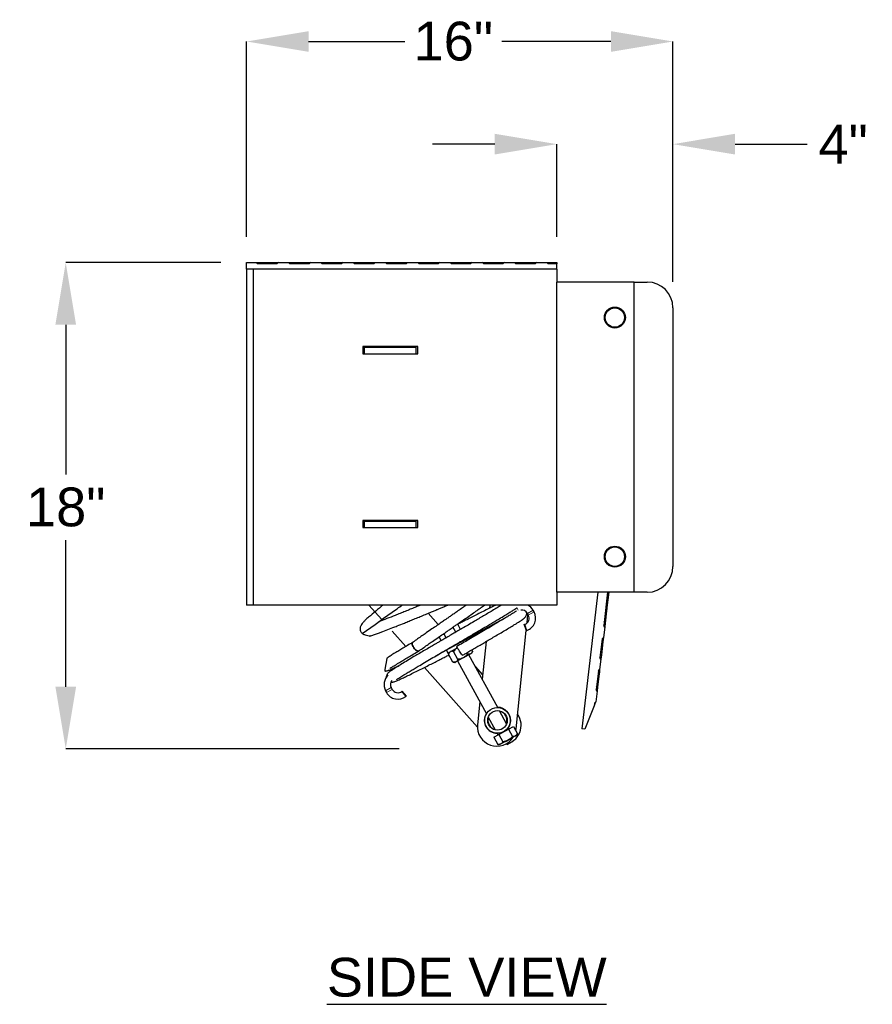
# Model space of a CAD drawing. Extents: x 0 to 17, y 0 to 11.
# Tile 3 of 81: x 5.4 to 7.4, y 3 to 5.4. Entities that reach past the tile are written whole.
import ezdxf

# ---------------------------------------------------------------- set-up
doc = ezdxf.new("R2010")
doc.units = 0
doc.header["$LTSCALE"] = 0.5
doc.header["$MEASUREMENT"] = 0
doc.linetypes.add('PHANTOM', pattern=[0.5, 0.25, -0.05, 0.05, -0.05, 0.05, -0.05])
doc.layers.get('0').update_dxf_attribs({"linetype": 'CONTINUOUS'})
doc.layers.get('DEFPOINTS').update_dxf_attribs({"linetype": 'CONTINUOUS'})
for name, color, linetype in [('15IN LIP', 7, 'CONTINUOUS'), ('BUMPER-LAMINATED', 7, 'CONTINUOUS'), ('NOTES', 2, 'CONTINUOUS')]:
    doc.layers.add(name, color=color, linetype=linetype)
doc.styles.add('Arial', font='arial.ttf', dxfattribs={"height": 0.09375})
doc.styles.add('SLDTEXTSTYLE0', font='TXT', dxfattribs={"width": 0.605})
doc.dimstyles.new('SLDDIMSTYLE0', dxfattribs={"dimtxt": 0.125, "dimasz": 0.15, "dimexe": 0, "dimexo": 0.0625, "dimgap": 0.03125, "dimtad": 0, "dimtih": 1, "dimtoh": 1, "dimdec": 3, "dimlfac": 4, "dimrnd": 1e-09, "dimzin": 12, "dimdsep": 46, "dimtxsty": 'SLDTEXTSTYLE0', "dimsah": 1, "dimcen": 0.09, "dimadec": 0, "dimazin": 3, "dimtfac": 1, "dimtdec": 3, "dimtofl": 0, "dimtmove": 0, "dimatfit": 3, "dimfxl": 1, "dimfrac": 2, "dimtolj": 1, "dimtzin": 12, "dimarcsym": 0})

# ---------------------------------------------------------------- blocks, each defined once
blk = doc.blocks.new('*D10')
at = {"layer": 'BUMPER-LAMINATED', "color": 0, "linetype": 'Continuous', "lineweight": -2, "transparency": 16777216}
for p, q in [((6.5341, 5.0978), (6.3841, 5.0978)), ((6.6841, 4.8738), (6.6841, 5.0978)), ((6.9654, 4.827), (6.9654, 5.0978)), ((7.1154, 5.0978), (7.29, 5.0978))]:
    blk.add_line(p, q, dxfattribs=at)
at = {"layer": 'BUMPER-LAMINATED', "color": 0, "linetype": 'Continuous', "transparency": 16777216}
for points in [[(6.5341, 5.1228), (6.5341, 5.0728), (6.6841, 5.0978)], [(7.1154, 5.1228), (7.1154, 5.0728), (6.9654, 5.0978)]]:
    blk.add_solid(points, dxfattribs=at)
at = {"layer": 'DEFPOINTS', "color": 0, "linetype": 'Continuous', "transparency": 16777216}
for p in [(6.9654, 5.0978), (6.6841, 4.8113), (6.9654, 4.7645)]:
    blk.add_point(p, dxfattribs=at)
at = {"layer": 'BUMPER-LAMINATED', "color": 0, "linetype": 'Continuous', "transparency": 16777216, "insert": (7.377, 5.1447), "char_height": 0.09375, "attachment_point": 2, "style": 'Arial'}
blk.add_mtext('\\A1;4"', dxfattribs=at)
blk = doc.blocks.new('*D12')
at = {"layer": '15IN LIP', "color": 0, "linetype": 'Continuous', "lineweight": -2, "transparency": 16777216}
for p, q in [((5.9341, 4.8738), (5.9341, 5.346)), ((6.0841, 5.346), (6.317, 5.346)), ((6.8154, 5.346), (6.5512, 5.346)), ((6.9654, 4.7645), (6.9654, 5.346))]:
    blk.add_line(p, q, dxfattribs=at)
at = {"layer": '15IN LIP', "color": 0, "linetype": 'Continuous', "transparency": 16777216}
for points in [[(6.0841, 5.371), (6.0841, 5.321), (5.9341, 5.346)], [(6.8154, 5.371), (6.8154, 5.321), (6.9654, 5.346)]]:
    blk.add_solid(points, dxfattribs=at)
at = {"layer": 'DEFPOINTS', "color": 0, "linetype": 'Continuous', "transparency": 16777216}
for p in [(6.9654, 5.346), (5.9341, 4.8113), (6.9654, 4.702)]:
    blk.add_point(p, dxfattribs=at)
at = {"layer": '15IN LIP', "color": 0, "linetype": 'Continuous', "transparency": 16777216, "insert": (6.4341, 5.3938), "char_height": 0.09375, "attachment_point": 2, "style": 'Arial'}
blk.add_mtext('\\A1;16"', dxfattribs=at)
blk = doc.blocks.new('*D18')
at = {"layer": '15IN LIP', "color": 0, "linetype": 'Continuous', "lineweight": -2, "transparency": 16777216}
for p, q in [((5.8716, 4.8113), (5.4966, 4.8113)), ((5.4966, 4.6613), (5.4966, 4.2987)), ((5.4966, 3.7858), (5.4966, 4.1405)), ((6.3033, 3.6358), (5.4966, 3.6358))]:
    blk.add_line(p, q, dxfattribs=at)
at = {"layer": '15IN LIP', "color": 0, "linetype": 'Continuous', "transparency": 16777216}
for points in [[(5.4716, 4.6613), (5.5216, 4.6613), (5.4966, 4.8113)], [(5.4716, 3.7858), (5.5216, 3.7858), (5.4966, 3.6358)]]:
    blk.add_solid(points, dxfattribs=at)
at = {"layer": 'DEFPOINTS', "color": 0, "linetype": 'Continuous', "transparency": 16777216}
for p in [(5.9341, 4.8113), (5.4966, 3.6358), (6.3658, 3.6358)]:
    blk.add_point(p, dxfattribs=at)
at = {"layer": '15IN LIP', "color": 0, "linetype": 'Continuous', "transparency": 16777216, "insert": (5.4966, 4.2675), "char_height": 0.09375, "attachment_point": 2, "style": 'Arial'}
blk.add_mtext('\\A1;18"', dxfattribs=at)

msp = doc.modelspace()

# ---------------------------------------------------------------- linework, layer by layer
at = {"color": 7, "linetype": 'Continuous', "lineweight": 25}
for p, q in [((6.22991, 3.98322), (6.26103, 3.94826)), ((6.5227, 3.98322), (6.52194, 3.97586)), ((6.39747, 3.93601), (6.37305, 3.96344)), ((6.61249, 3.94025), (6.61462, 3.96072)), ((6.61549, 3.95911), (6.61319, 3.96334)), ((6.62921, 3.9666), (6.6269, 3.97082)), ((6.55706, 3.95051), (6.39075, 3.85976)), ((6.43359, 3.92927), (6.43213, 3.92908)), ((6.43406, 3.93041), (6.43359, 3.92927)), ((6.43988, 3.91774), (6.43359, 3.92927)), ((6.44547, 3.93576), (6.44229, 3.93609)), ((6.44547, 3.93576), (6.44267, 3.93636)), ((6.45157, 3.92457), (6.44547, 3.93576)), ((6.60567, 3.93645), (6.60677, 3.93682)), ((6.61066, 3.92164), (6.60567, 3.93645)), ((6.28607, 3.92014), (6.31903, 3.88312)), ((6.4048, 3.89728), (6.39967, 3.90669)), ((6.41649, 3.9041), (6.41086, 3.91442)), ((6.58582, 3.68413), (6.61058, 3.9219)), ((6.61066, 3.92164), (6.61175, 3.92201)), ((6.46662, 3.89718), (6.46495, 3.90025)), ((6.51355, 3.89531), (6.50409, 3.80445)), ((6.41727, 3.87423), (6.42102, 3.86738)), ((6.42102, 3.86738), (6.4437, 3.87975)), ((6.42428, 3.86916), (6.42259, 3.86468)), ((6.43301, 3.84558), (6.42259, 3.86468)), ((6.44489, 3.85207), (6.43447, 3.87116)), ((6.47608, 3.86553), (6.45827, 3.8558)), ((6.46865, 3.86503), (6.46698, 3.86809)), ((6.5416, 3.73571), (6.47198, 3.86329)), ((6.47884, 3.86703), (6.47608, 3.86553)), ((6.48052, 3.87151), (6.47867, 3.87492)), ((6.47884, 3.86703), (6.48052, 3.87151)), ((6.43301, 3.84558), (6.43769, 3.84458)), ((6.43769, 3.84458), (6.44045, 3.84608)), ((6.45827, 3.8558), (6.44045, 3.84608)), ((6.44455, 3.84832), (6.51417, 3.72074)), ((6.50519, 3.81503), (6.48744, 3.83496)), ((6.36408, 3.83253), (6.49232, 3.6885)), ((6.27029, 3.77623), (6.2726, 3.772)), ((6.28401, 3.78371), (6.28631, 3.77948)), ((6.30978, 3.77476), (6.31068, 3.77548)), ((6.32043, 3.76327), (6.31068, 3.77548)), ((6.31953, 3.76255), (6.32043, 3.76327)), ((6.49839, 3.74966), (6.49257, 3.69384)), ((6.563, 3.69649), (6.54606, 3.72753)), ((6.51863, 3.71256), (6.53557, 3.68152)), ((6.56763, 3.68363), (6.57951, 3.69011)), ((6.57951, 3.69011), (6.5894, 3.67198)), ((6.532, 3.66419), (6.54388, 3.67067)), ((6.54003, 3.67335), (6.54204, 3.66967)), ((6.54388, 3.67067), (6.56763, 3.68363)), ((6.54388, 3.67067), (6.55377, 3.65254)), ((6.58447, 3.6669), (6.56665, 3.65718)), ((6.56947, 3.68464), (6.56746, 3.68832)), ((6.56763, 3.68363), (6.57753, 3.6655)), ((6.58447, 3.6669), (6.58722, 3.66841)), ((6.58516, 3.67977), (6.58582, 3.68413)), ((6.58722, 3.66841), (6.5894, 3.67198)), ((6.532, 3.66419), (6.54189, 3.64605)), ((6.54189, 3.64605), (6.54608, 3.64595)), ((6.54608, 3.64595), (6.54883, 3.64746)), ((6.54883, 3.64746), (6.56665, 3.65718)), ((6.56022, 3.65367), (6.56067, 3.65306)), ((6.56082, 3.65314), (6.56036, 3.65375)), ((6.5611, 3.6533), (6.56065, 3.65391)), ((6.56067, 3.65306), (6.56082, 3.65314)), ((6.5611, 3.6533), (6.56082, 3.65314)), ((6.5611, 3.6533), (6.57335, 3.65998)), ((6.56338, 3.64759), (6.56442, 3.64621)), ((6.56442, 3.64621), (6.57339, 3.6511)), ((6.57335, 3.65998), (6.57308, 3.66069)), ((6.57339, 3.6511), (6.57322, 3.65147)), ((6.57339, 3.6511), (6.57426, 3.65158)), ((6.57426, 3.65158), (6.57409, 3.65195)), ((6.57426, 3.65158), (6.57709, 3.65312)), ((6.57709, 3.65312), (6.57689, 3.65365))]:
    msp.add_line(p, q, dxfattribs=at)
at = {"color": 8, "linetype": 'PHANTOM', "lineweight": 18}
for p, q in [((6.59114, 3.97112), (6.58786, 3.97713)), ((6.61319, 3.96334), (6.6269, 3.97082)), ((6.62921, 3.9666), (6.61549, 3.95911)), ((6.61175, 3.92201), (6.60677, 3.93682)), ((6.28401, 3.78371), (6.27029, 3.77623)), ((6.28631, 3.77948), (6.2726, 3.772)), ((6.30978, 3.77476), (6.31953, 3.76255))]:
    msp.add_line(p, q, dxfattribs=at)
at = {"color": 7, "linetype": 'Continuous', "lineweight": 25, "flags": 128}
for points in [[(6.35095, 3.87262), (6.35085, 3.87256), (6.34917, 3.87214), (6.34713, 3.87246), (6.34485, 3.8735), (6.34251, 3.8752), (6.34025, 3.87743), (6.33824, 3.88006), (6.33661, 3.88289), (6.33546, 3.88573), (6.33489, 3.88839), (6.33492, 3.8907), (6.33556, 3.89248), (6.33668, 3.89358)], [(6.33644, 3.89342), (6.33556, 3.89248), (6.33492, 3.8907), (6.33489, 3.88839), (6.33546, 3.88573), (6.33661, 3.88289), (6.33824, 3.88006), (6.34025, 3.87743), (6.34251, 3.8752), (6.34485, 3.8735), (6.34713, 3.87246), (6.34917, 3.87214), (6.35085, 3.87256), (6.35118, 3.87277)], [(6.45612, 3.86176), (6.45612, 3.86176), (6.45587, 3.86211), (6.45514, 3.86315), (6.45399, 3.86481), (6.4525, 3.86697), (6.45076, 3.86949), (6.4489, 3.87219), (6.44703, 3.8749), (6.4453, 3.87742), (6.44381, 3.87958), (6.44267, 3.88125), (6.44196, 3.88229), (6.44172, 3.88265), (6.44172, 3.88265)]]:
    msp.add_lwpolyline(points, dxfattribs=at)
at = {"color": 7, "linetype": 'Continuous', "lineweight": 25}
for radius in [0.03119, 0.02359]:
    msp.add_circle((6.54081, 3.70453), radius, dxfattribs=at)
for centre, radius, start, end in [((6.59947, 3.95585), 0.03125, 28.62053, 61.11291), ((6.59947, 3.95585), 0.01562, 28.62053, 99.22087), ((6.60178, 3.95163), 0.01562, 288.62053, 28.62053), ((6.60178, 3.95163), 0.03125, 288.62053, 28.62053), ((6.29772, 3.7912), 0.03125, 132.52658, 208.62053), ((6.29772, 3.7912), 0.01563, 140.54968, 208.62053), ((6.30003, 3.78697), 0.03125, 208.62053, 308.62053), ((6.30003, 3.78697), 0.01563, 208.62053, 308.62053), ((6.54081, 3.70453), 0.03156, 148.29355, 268.94752), ((6.54081, 3.70453), 0.03156, 354.05611, 88.94752), ((6.54081, 3.70453), 0.023, 341.41323, 75.82783), ((6.55121, 3.69286), 0.04688, 280.13447, 35.14011), ((6.5392, 3.68899), 0.04688, 174.05611, 327.43674), ((6.54081, 3.70453), 0.023, 161.41323, 255.82783), ((6.54081, 3.70453), 0.03156, 328.29355, 354.05611)]:
    msp.add_arc(centre, radius, start, end, dxfattribs=at)
for points, knots in [([(6.26386, 3.98322), (6.25224, 3.97347), (6.24062, 3.96373), (6.229, 3.95399), (6.22832, 3.95342), (6.22484, 3.9505), (6.22025, 3.94608), (6.2153, 3.94081), (6.21204, 3.93652), (6.21001, 3.93293), (6.20888, 3.92989), (6.20841, 3.92715), (6.2084, 3.92478), (6.20886, 3.92218), (6.20974, 3.91976), (6.21085, 3.91776), (6.21285, 3.91537), (6.21502, 3.91367), (6.21756, 3.91224), (6.21962, 3.91179), (6.22071, 3.91156), (6.22522, 3.91058), (6.22972, 3.9096), (6.23423, 3.90862)], [-0.5976987, -0.5976987, -0.5976987, -0.5976987, 0, 0, 0, 0.034843, 0.1789655, 0.3062794, 0.416834, 0.5105508, 0.5877283, 0.6496282, 0.6964304, 0.7301658, 0.7608587, 0.8002775, 0.8332171, 0.8776839, 0.9353257, 1, 1, 1, 1.2681315, 1.2681315, 1.2681315, 1.2681315]), ([(6.21379, 3.91466), (6.24129, 3.93422), (6.26879, 3.95379), (6.2963, 3.97335), (6.29998, 3.97597), (6.30451, 3.97919), (6.30933, 3.98258), (6.31024, 3.98322)], [-6.0723395, -6.0723395, -6.0723395, -6.0723395, 0, 0, 0, 0.8124944, 1, 1, 1, 1]), ([(6.23423, 3.90862), (6.22127, 3.9037), (6.25453, 3.91633), (6.28779, 3.92897), (6.29116, 3.93025), (6.29989, 3.93357), (6.31328, 3.93889), (6.32706, 3.94446), (6.33884, 3.94927), (6.35104, 3.95429), (6.3634, 3.95942), (6.37512, 3.96429), (6.38535, 3.96856), (6.39373, 3.97206), (6.40131, 3.97523), (6.40928, 3.97856), (6.41582, 3.98128), (6.41968, 3.98288), (6.42048, 3.98322)], [-0.9064029, -0.9064029, -0.9064029, -0.9064029, 0, 0, 0, 0.0916676, 0.2380591, 0.3261744, 0.415274, 0.5052941, 0.5959728, 0.6832761, 0.7559619, 0.8133202, 0.86081, 0.9167388, 0.982623, 1, 1, 1, 1]), ([(6.35454, 3.98322), (6.35331, 3.98271), (6.34874, 3.9808), (6.34048, 3.97738), (6.32944, 3.97284), (6.31748, 3.96795), (6.30538, 3.96307), (6.29728, 3.95983), (6.29355, 3.95838), (6.29354, 3.95838), (6.29354, 3.95838), (6.29354, 3.95838), (6.29354, 3.95838), (6.28007, 3.95313), (6.2666, 3.94789), (6.25312, 3.94264)], [0, 0, 0, 0, 0.0564753, 0.2107976, 0.3856386, 0.5805278, 0.7925993, 0.9991706, 1, 1, 1, 1, 1, 1, 1.7505484, 1.7505484, 1.7505484, 1.7505484]), ([(6.55076, 3.98322), (6.54813, 3.98161), (6.54229, 3.97804), (6.53167, 3.97168), (6.51984, 3.96463), (6.50782, 3.95752), (6.49595, 3.95054), (6.48335, 3.94314), (6.47031, 3.93551), (6.4572, 3.92785), (6.44565, 3.92111), (6.43579, 3.91536), (6.42768, 3.91063), (6.42114, 3.90682), (6.41583, 3.90372), (6.41078, 3.90077), (6.40527, 3.89756), (6.39872, 3.89373), (6.39039, 3.88887), (6.38017, 3.88289), (6.36813, 3.87584), (6.35546, 3.8684), (6.3414, 3.86011), (6.32681, 3.85145), (6.31247, 3.84284), (6.30104, 3.83586), (6.29223, 3.83036), (6.28572, 3.82614), (6.28098, 3.82293), (6.27701, 3.81982), (6.27396, 3.81647), (6.27225, 3.81294), (6.27188, 3.81025), (6.27183, 3.80896), (6.2719, 3.80835), (6.27191, 3.80822)], [0, 0, 0, 0, 0.03565843, 0.07903586, 0.11980232, 0.15793595, 0.19345445, 0.22636888, 0.26617243, 0.30129738, 0.3317579, 0.35755804, 0.37869691, 0.39516291, 0.40874405, 0.42038151, 0.43486736, 0.45220229, 0.47238825, 0.50163387, 0.53535434, 0.5730753, 0.6117764, 0.66407245, 0.71721813, 0.77119406, 0.81227961, 0.85390008, 0.89474866, 0.93021963, 0.96014916, 0.98467293, 0.99487626, 0.9989692, 1, 1, 1, 1]), ([(6.2966, 3.80373), (6.2966, 3.8037), (6.29664, 3.80335), (6.29779, 3.80408), (6.30037, 3.80562), (6.30437, 3.80819), (6.30907, 3.81114), (6.31452, 3.8145), (6.32119, 3.81856), (6.32923, 3.82342), (6.33875, 3.82911), (6.35037, 3.83602), (6.36423, 3.8442), (6.38026, 3.85362), (6.39614, 3.86292), (6.41143, 3.87185), (6.42573, 3.8802), (6.43881, 3.88783), (6.45055, 3.89467), (6.46153, 3.90108), (6.47281, 3.90766), (6.48537, 3.91501), (6.49944, 3.92324), (6.51272, 3.93104), (6.52482, 3.93818), (6.5353, 3.94438), (6.54673, 3.9512), (6.5581, 3.95804), (6.56861, 3.96446), (6.57687, 3.96965), (6.58321, 3.97378), (6.58619, 3.97591), (6.58757, 3.9769)], [0, 0, 0, 0, 0.0032353, 0.0305203, 0.0624311, 0.0894512, 0.117587, 0.1450958, 0.1719802, 0.2068528, 0.240624, 0.2732599, 0.3200424, 0.3642528, 0.4058713, 0.4446168, 0.4800485, 0.5121652, 0.5409563, 0.566439, 0.5934172, 0.6252285, 0.6618929, 0.703391, 0.7337474, 0.766263, 0.7991409, 0.8458293, 0.8893979, 0.9298976, 0.9673425, 1, 1, 1, 1]), ([(6.4656, 3.98322), (6.4634, 3.98167), (6.45763, 3.97762), (6.44836, 3.97115), (6.43849, 3.96431), (6.43005, 3.95848), (6.42358, 3.95401), (6.41796, 3.95013), (6.41197, 3.946), (6.40394, 3.94047), (6.39382, 3.93349), (6.38169, 3.92511), (6.36957, 3.91671), (6.35795, 3.90862), (6.34718, 3.90105), (6.34011, 3.89603), (6.33644, 3.89342)], [0, 0, 0, 0, 0.0537515, 0.1411827, 0.2170632, 0.2807727, 0.3324148, 0.3623951, 0.4065041, 0.4661719, 0.5414303, 0.6325391, 0.7392307, 0.8190857, 0.9060995, 1, 1, 1, 1]), ([(6.35118, 3.87277), (6.35489, 3.8754), (6.36202, 3.88047), (6.37287, 3.88809), (6.3845, 3.89619), (6.39653, 3.90452), (6.40841, 3.91274), (6.41813, 3.91943), (6.42558, 3.92456), (6.4309, 3.92823), (6.43584, 3.93164), (6.44176, 3.93573), (6.44985, 3.94132), (6.45965, 3.9481), (6.47102, 3.95602), (6.48284, 3.9643), (6.49421, 3.97234), (6.50293, 3.97859), (6.50771, 3.98207), (6.50928, 3.98322)], [0, 0, 0, 0, 0.0759089, 0.1459763, 0.2099549, 0.2947614, 0.3661785, 0.4239539, 0.4682407, 0.4990294, 0.5188884, 0.5565941, 0.6052256, 0.6647735, 0.7354783, 0.8171804, 0.8920087, 0.9643311, 1, 1, 1, 1]), ([(6.53679, 3.98322), (6.53439, 3.98204), (6.52914, 3.97945), (6.51891, 3.97437), (6.50649, 3.96815), (6.49258, 3.96114), (6.47931, 3.95444), (6.46698, 3.94818), (6.45575, 3.94248), (6.44802, 3.93855), (6.44404, 3.93652), (6.44341, 3.9362)], [0, 0, 0, 0, 0.0969762, 0.21263, 0.3747126, 0.5232969, 0.6583127, 0.7797631, 0.8877267, 0.9822521, 1, 1, 1, 1]), ([(6.5868, 3.96918), (6.58646, 3.96894), (6.58492, 3.96784), (6.5804, 3.96491), (6.57344, 3.96051), (6.56507, 3.95535), (6.55564, 3.94964), (6.54535, 3.94347), (6.53325, 3.93627), (6.51925, 3.928), (6.50345, 3.91872), (6.48755, 3.90941), (6.47185, 3.90023), (6.45659, 3.89133), (6.44659, 3.88549), (6.44172, 3.88265)], [0, 0, 0, 0, 0.0238644, 0.1079555, 0.1898458, 0.2695753, 0.347105, 0.4223918, 0.4954709, 0.5894904, 0.6795304, 0.765585, 0.8476935, 0.9258449, 1, 1, 1, 1]), ([(6.60305, 3.94982), (6.60448, 3.95082), (6.60716, 3.95269), (6.6097, 3.95616), (6.61106, 3.95927), (6.61156, 3.96187), (6.61161, 3.96385), (6.6114, 3.96507), (6.61132, 3.96555)], [0, 0, 0, 0, 0.2505905, 0.469004, 0.6538113, 0.8048026, 0.9223983, 1, 1, 1, 1]), ([(6.45612, 3.86176), (6.45882, 3.86333), (6.46487, 3.86687), (6.47491, 3.87272), (6.48559, 3.87895), (6.49655, 3.88536), (6.50745, 3.89174), (6.51907, 3.89855), (6.53123, 3.90569), (6.54367, 3.91304), (6.55609, 3.92041), (6.56815, 3.92763), (6.57806, 3.93364), (6.58593, 3.93849), (6.59201, 3.9423), (6.59723, 3.94566), (6.60132, 3.94843), (6.60397, 3.95035), (6.6046, 3.95099), (6.60484, 3.95122)], [0, 0, 0, 0, 0.0365955, 0.082129, 0.1365994, 0.1833175, 0.2350536, 0.2918198, 0.3536388, 0.4205308, 0.4924299, 0.5693582, 0.6513726, 0.7088855, 0.7686218, 0.8306056, 0.8948649, 0.9614009, 1, 1, 1, 1]), ([(6.33667, 3.89357), (6.33225, 3.89096), (6.32363, 3.88587), (6.31207, 3.87899), (6.30191, 3.87288), (6.29226, 3.86699), (6.28353, 3.86153), (6.27705, 3.85737), (6.27412, 3.85535), (6.2733, 3.85479)], [0, 0, 0, 0, 0.1644522, 0.3205124, 0.4682157, 0.6076121, 0.7805169, 0.9384036, 1, 1, 1, 1]), ([(6.28071, 3.83052), (6.28077, 3.83052), (6.2809, 3.8305), (6.28166, 3.83095), (6.28302, 3.83179), (6.28531, 3.83322), (6.28876, 3.83538), (6.29338, 3.83823), (6.29915, 3.84176), (6.30605, 3.84594), (6.31456, 3.85105), (6.32484, 3.85718), (6.33693, 3.86435), (6.34617, 3.8698), (6.35095, 3.87262)], [0, 0, 0, 0, 0.0384585, 0.0876635, 0.1471545, 0.2169728, 0.2971612, 0.3877964, 0.4713791, 0.5623423, 0.6606457, 0.7663072, 0.8794029, 1, 1, 1, 1]), ([(6.28329, 3.79672), (6.28407, 3.7967), (6.28615, 3.79663), (6.28906, 3.79732), (6.29288, 3.79851), (6.29751, 3.80034), (6.30358, 3.80298), (6.31128, 3.80655), (6.32124, 3.81131), (6.33329, 3.81718), (6.34686, 3.8239), (6.36049, 3.83072), (6.37379, 3.8374), (6.38644, 3.8438), (6.39818, 3.84974), (6.40884, 3.85516), (6.41718, 3.8594), (6.42203, 3.86187), (6.42367, 3.8627)], [0, 0, 0, 0, 0.0317543, 0.083902, 0.1350741, 0.1946495, 0.2625875, 0.3388944, 0.4186498, 0.5122503, 0.5989195, 0.6787318, 0.7517676, 0.8180352, 0.8775223, 0.9302785, 0.9763394, 1, 1, 1, 1]), ([(6.42704, 3.87066), (6.42626, 3.8701), (6.42468, 3.86897), (6.42339, 3.86666), (6.42277, 3.86512), (6.42259, 3.86468)], [0, 0, 0, 0, 0.4062922, 0.8272698, 1, 1, 1, 1]), ([(6.43447, 3.87116), (6.43316, 3.87138), (6.43047, 3.87182), (6.42812, 3.87125), (6.42706, 3.87068), (6.42704, 3.87066)], [0, 0, 0, 0, 0.4843404, 0.9863256, 1, 1, 1, 1]), ([(6.44377, 3.87964), (6.44254, 3.87886), (6.43965, 3.87702), (6.43672, 3.87393), (6.43498, 3.87178), (6.43447, 3.87116)], [0, 0, 0, 0, 0.3448353, 0.8093898, 1, 1, 1, 1]), ([(6.46865, 3.86503), (6.46719, 3.8633), (6.46423, 3.85978), (6.46043, 3.85699), (6.45832, 3.85584), (6.45827, 3.8558)], [0, 0, 0, 0, 0.4843404, 0.9863256, 1, 1, 1, 1]), ([(6.47608, 3.86553), (6.47595, 3.86546), (6.47504, 3.86499), (6.47314, 3.86453), (6.4707, 3.86463), (6.46916, 3.86493), (6.46865, 3.86503)], [0, 0, 0, 0, 0.0665323, 0.4352826, 0.8145508, 1, 1, 1, 1]), ([(6.48052, 3.87151), (6.48024, 3.87083), (6.47958, 3.86922), (6.47821, 3.86702), (6.4768, 3.86603), (6.47608, 3.86553)], [0, 0, 0, 0, 0.2654599, 0.6280765, 1, 1, 1, 1]), ([(6.2733, 3.85479), (6.26782, 3.82407), (6.26865, 3.82392), (6.26943, 3.8239), (6.27035, 3.82389), (6.27156, 3.824), (6.2733, 3.82434), (6.27574, 3.82506), (6.27893, 3.82624), (6.28303, 3.82793), (6.28806, 3.83015), (6.29462, 3.83318), (6.30004, 3.83573), (6.30359, 3.83745), (6.30405, 3.83767)], [0, 0, 0, 0, 0.019966, 0.0324003, 0.0502598, 0.1041233, 0.1824187, 0.2850732, 0.4119242, 0.5307731, 0.6650366, 0.814742, 0.9761164, 1, 1, 1, 1]), ([(6.44045, 3.84608), (6.43956, 3.84573), (6.43775, 3.84502), (6.43511, 3.84518), (6.43349, 3.84549), (6.43301, 3.84558)], [0, 0, 0, 0, 0.4062922, 0.8272698, 1, 1, 1, 1]), ([(6.44489, 3.85207), (6.44436, 3.85084), (6.44328, 3.84835), (6.44153, 3.84668), (6.44048, 3.8461), (6.44045, 3.84608)], [0, 0, 0, 0, 0.4843404, 0.9863256, 1, 1, 1, 1]), ([(6.45827, 3.8558), (6.45655, 3.855), (6.45304, 3.85337), (6.44844, 3.85245), (6.44569, 3.85215), (6.44489, 3.85207)], [0, 0, 0, 0, 0.4062922, 0.8272698, 1, 1, 1, 1]), ([(6.58447, 3.6669), (6.58396, 3.66666), (6.5819, 3.66565), (6.57941, 3.66557), (6.57753, 3.6655)], [0, 0, 0, 0, 0.2463063, 1, 1, 1, 1]), ([(6.5894, 3.67198), (6.5891, 3.67149), (6.58775, 3.66935), (6.5859, 3.66797), (6.58447, 3.6669)], [0, 0, 0, 0, 0.2293621, 1, 1, 1, 1]), ([(6.54883, 3.64746), (6.54869, 3.64738), (6.54762, 3.64682), (6.54539, 3.64612), (6.54306, 3.64608), (6.54189, 3.64605)], [0, 0, 0, 0, 0.0700919, 0.5307854, 1, 1, 1, 1]), ([(6.55377, 3.65254), (6.55309, 3.6515), (6.5517, 3.6494), (6.5498, 3.64811), (6.54883, 3.64746)], [0, 0, 0, 0, 0.495458, 1, 1, 1, 1]), ([(6.56665, 3.65718), (6.56637, 3.65703), (6.56423, 3.65588), (6.55999, 3.65409), (6.55586, 3.65306), (6.55377, 3.65254)], [0, 0, 0, 0, 0.0700919, 0.5307854, 1, 1, 1, 1]), ([(6.57753, 3.6655), (6.57588, 3.66393), (6.57255, 3.66077), (6.56863, 3.65839), (6.56665, 3.65718)], [0, 0, 0, 0, 0.495458, 1, 1, 1, 1])]:
    msp.add_open_spline(points, degree=3, knots=knots, dxfattribs=at)
at = {"layer": 'BUMPER-LAMINATED', "color": 7, "linetype": 'Continuous', "lineweight": 25}
for p, q in [((5.9341, 4.81134), (5.95736, 4.81134)), ((5.9341, 4.79572), (5.9341, 4.81134)), ((5.9606, 4.80853), (5.95736, 4.81134)), ((5.95736, 4.81134), (5.96161, 4.81134)), ((5.96161, 4.81134), (5.96086, 4.80853)), ((5.96161, 4.81134), (5.99607, 4.81134)), ((5.99607, 4.81134), (5.99284, 4.80853)), ((5.99607, 4.81134), (6.01103, 4.81134)), ((6.01103, 4.81134), (6.00718, 4.80853)), ((6.01103, 4.81134), (6.03548, 4.81134)), ((6.03873, 4.80853), (6.03548, 4.81134)), ((6.03548, 4.81134), (6.03973, 4.81134)), ((6.03973, 4.81134), (6.03898, 4.80853)), ((6.03973, 4.81134), (6.07419, 4.81134)), ((6.07419, 4.81134), (6.07097, 4.80853)), ((6.07419, 4.81134), (6.08916, 4.81134)), ((6.08916, 4.81134), (6.0853, 4.80853)), ((6.08916, 4.81134), (6.11361, 4.81134)), ((6.11685, 4.80853), (6.11361, 4.81134)), ((6.11361, 4.81134), (6.11786, 4.81134)), ((6.11786, 4.81134), (6.11711, 4.80853)), ((6.11786, 4.81134), (6.15232, 4.81134)), ((6.15232, 4.81134), (6.14909, 4.80853)), ((6.15232, 4.81134), (6.16728, 4.81134)), ((6.16728, 4.81134), (6.16343, 4.80853)), ((6.16728, 4.81134), (6.19173, 4.81134)), ((6.19498, 4.80853), (6.19173, 4.81134)), ((6.19173, 4.81134), (6.19598, 4.81134)), ((6.19598, 4.81134), (6.19523, 4.80853)), ((6.19598, 4.81134), (6.23044, 4.81134)), ((6.23044, 4.81134), (6.22722, 4.80853)), ((6.23044, 4.81134), (6.24541, 4.81134)), ((6.24541, 4.81134), (6.24155, 4.80853)), ((6.24541, 4.81134), (6.26986, 4.81134)), ((6.2731, 4.80853), (6.26986, 4.81134)), ((6.26986, 4.81134), (6.27411, 4.81134)), ((6.27411, 4.81134), (6.27336, 4.80853)), ((6.27411, 4.81134), (6.30857, 4.81134)), ((6.30857, 4.81134), (6.30534, 4.80853)), ((6.30857, 4.81134), (6.32353, 4.81134)), ((6.32353, 4.81134), (6.31968, 4.80853)), ((6.32353, 4.81134), (6.34798, 4.81134)), ((6.35123, 4.80853), (6.34798, 4.81134)), ((6.34798, 4.81134), (6.35223, 4.81134)), ((6.35223, 4.81134), (6.35148, 4.80853)), ((6.35223, 4.81134), (6.38669, 4.81134)), ((6.38669, 4.81134), (6.38347, 4.80853)), ((6.38669, 4.81134), (6.40166, 4.81134)), ((6.40166, 4.81134), (6.3978, 4.80853)), ((6.40166, 4.81134), (6.42611, 4.81134)), ((6.42935, 4.80853), (6.42611, 4.81134)), ((6.42611, 4.81134), (6.43036, 4.81134)), ((6.43036, 4.81134), (6.42961, 4.80853)), ((6.43036, 4.81134), (6.46482, 4.81134)), ((6.46482, 4.81134), (6.46159, 4.80853)), ((6.46482, 4.81134), (6.47978, 4.81134)), ((6.47978, 4.81134), (6.47593, 4.80853)), ((6.47978, 4.81134), (6.50423, 4.81134)), ((6.50748, 4.80853), (6.50423, 4.81134)), ((6.50423, 4.81134), (6.50848, 4.81134)), ((6.50848, 4.81134), (6.50773, 4.80853)), ((6.50848, 4.81134), (6.54294, 4.81134)), ((6.54294, 4.81134), (6.53972, 4.80853)), ((6.54294, 4.81134), (6.55791, 4.81134)), ((6.55791, 4.81134), (6.55405, 4.80853)), ((6.55791, 4.81134), (6.58236, 4.81134)), ((6.5856, 4.80853), (6.58236, 4.81134)), ((6.58236, 4.81134), (6.58661, 4.81134)), ((6.58661, 4.81134), (6.58586, 4.80853)), ((6.58661, 4.81134), (6.62107, 4.81134)), ((6.62107, 4.81134), (6.61784, 4.80853)), ((6.62107, 4.81134), (6.63603, 4.81134)), ((6.63603, 4.81134), (6.63218, 4.80853)), ((6.63603, 4.81134), (6.66048, 4.81134)), ((6.66373, 4.80853), (6.66048, 4.81134)), ((6.66048, 4.81134), (6.66473, 4.81134)), ((6.66473, 4.81134), (6.66398, 4.80853)), ((6.66473, 4.81134), (6.6841, 4.81134)), ((6.6841, 4.81134), (6.6841, 4.80853)), ((5.9341, 4.79572), (5.9341, 3.98322)), ((5.94973, 4.79572), (5.9341, 4.79572)), ((5.94973, 4.79572), (5.94973, 3.98322)), ((5.98098, 4.79572), (5.94973, 4.79572)), ((6.00718, 4.80853), (5.9606, 4.80853)), ((6.6841, 4.79572), (5.98098, 4.79572)), ((6.65285, 4.79572), (5.98098, 4.79572)), ((6.0853, 4.80853), (6.03873, 4.80853)), ((6.16343, 4.80853), (6.11685, 4.80853)), ((6.24155, 4.80853), (6.19498, 4.80853)), ((6.31968, 4.80853), (6.2731, 4.80853)), ((6.3978, 4.80853), (6.35123, 4.80853)), ((6.47593, 4.80853), (6.42935, 4.80853)), ((6.55405, 4.80853), (6.50748, 4.80853)), ((6.63218, 4.80853), (6.5856, 4.80853)), ((6.6841, 4.80853), (6.66373, 4.80853)), ((6.6841, 4.79572), (6.6841, 4.80853)), ((6.6841, 4.79572), (6.6841, 4.76447)), ((6.6841, 4.01447), (6.6841, 4.76447)), ((6.8716, 4.76447), (6.6841, 4.76447)), ((6.8716, 4.01447), (6.8716, 4.76447)), ((6.8716, 4.76447), (6.90285, 4.76447)), ((6.96535, 4.70197), (6.96535, 4.07697)), ((6.34816, 4.60822), (6.21535, 4.60822)), ((6.21535, 4.60822), (6.21535, 4.59103)), ((6.21926, 4.59103), (6.21926, 4.60665)), ((6.21926, 4.60665), (6.34426, 4.60665)), ((6.34426, 4.59103), (6.34426, 4.60665)), ((6.34816, 4.59103), (6.34816, 4.60822)), ((6.21535, 4.59103), (6.34816, 4.59103)), ((6.34816, 4.1879), (6.21535, 4.1879)), ((6.21535, 4.1879), (6.21535, 4.17072)), ((6.21535, 4.17072), (6.34816, 4.17072)), ((6.21926, 4.18634), (6.34426, 4.18634)), ((6.21926, 4.17072), (6.21926, 4.18634)), ((6.34426, 4.17072), (6.34426, 4.18634)), ((6.34816, 4.17072), (6.34816, 4.1879)), ((6.8716, 4.01447), (6.6841, 4.01447)), ((6.6841, 4.01447), (6.6841, 3.98322)), ((6.78361, 4.01447), (6.74477, 3.68426)), ((6.80721, 4.01447), (6.79775, 3.93405)), ((6.81004, 4.01447), (6.80569, 3.97743)), ((6.90285, 4.01447), (6.8716, 4.01447)), ((5.94973, 3.98322), (5.9341, 3.98322)), ((5.98098, 3.98322), (5.94973, 3.98322)), ((6.65285, 3.98322), (5.98098, 3.98322)), ((6.6841, 3.98322), (6.65285, 3.98322)), ((6.80559, 3.97657), (6.80126, 3.93979)), ((6.80559, 3.97657), (6.8035, 3.97968)), ((6.80569, 3.97743), (6.80506, 3.97734)), ((6.80559, 3.97657), (6.8051, 3.97243)), ((6.80569, 3.97743), (6.80559, 3.97657)), ((6.8051, 3.97243), (6.80243, 3.97379)), ((6.80014, 3.93026), (6.79714, 3.9048)), ((6.80014, 3.93026), (6.79775, 3.93405)), ((6.80126, 3.93979), (6.79884, 3.94332)), ((6.80126, 3.93979), (6.80014, 3.93026)), ((6.79394, 3.90167), (6.79714, 3.9048)), ((6.79714, 3.9048), (6.79656, 3.89984)), ((6.79394, 3.90167), (6.78863, 3.85646)), ((6.79597, 3.89484), (6.79213, 3.8622)), ((6.79597, 3.89484), (6.7933, 3.8962)), ((6.79646, 3.89898), (6.79437, 3.90209)), ((6.79656, 3.89984), (6.79594, 3.89975)), ((6.79646, 3.89898), (6.79597, 3.89484)), ((6.79656, 3.89984), (6.79646, 3.89898)), ((6.79213, 3.8622), (6.78972, 3.86573)), ((6.79213, 3.8622), (6.79101, 3.85267)), ((6.79101, 3.85267), (6.78802, 3.82721)), ((6.79101, 3.85267), (6.78863, 3.85646)), ((6.78482, 3.82408), (6.7795, 3.77887)), ((6.78685, 3.81725), (6.78301, 3.78461)), ((6.78685, 3.81725), (6.78417, 3.81861)), ((6.78482, 3.82408), (6.78802, 3.82721)), ((6.78733, 3.82139), (6.78524, 3.8245)), ((6.78743, 3.82225), (6.78681, 3.82216)), ((6.78733, 3.82139), (6.78685, 3.81725)), ((6.78743, 3.82225), (6.78733, 3.82139)), ((6.78802, 3.82721), (6.78743, 3.82225)), ((6.78301, 3.78461), (6.78059, 3.78814)), ((6.78189, 3.77508), (6.77889, 3.74962)), ((6.78189, 3.77508), (6.7795, 3.77887)), ((6.78301, 3.78461), (6.78189, 3.77508)), ((6.77486, 3.73944), (6.75253, 3.68335)), ((6.77569, 3.74649), (6.77486, 3.73944)), ((6.77486, 3.73944), (6.77542, 3.74083)), ((6.77542, 3.74083), (6.77505, 3.74102)), ((6.77542, 3.74083), (6.7772, 3.7453)), ((6.77569, 3.74649), (6.77889, 3.74962)), ((6.7772, 3.7453), (6.77612, 3.74691)), ((6.77731, 3.74558), (6.77888, 3.74954)), ((6.75253, 3.68335), (6.74477, 3.68426))]:
    msp.add_line(p, q, dxfattribs=at)
for centre, radius in [((6.82473, 4.67853), 0.02539), ((6.82473, 4.67853), 0.02344), ((6.82473, 4.1004), 0.02539), ((6.82473, 4.1004), 0.02344)]:
    msp.add_circle(centre, radius, dxfattribs=at)
for centre, start, end in [((6.90285, 4.70197), 0, 90), ((6.90285, 4.07697), 270, 0)]:
    msp.add_arc(centre, 0.0625, start, end, dxfattribs=at)

# ---------------------------------------------------------------- texts
at = {"layer": 'NOTES', "color": 2, "linetype": 'Continuous', "insert": (6.12824, 3.13053), "char_height": 0.09375, "width": 1.1638798, "attachment_point": 1, "style": 'Arial'}
msp.add_mtext('\\LSIDE VIEW', dxfattribs=at)

# ---------------------------------------------------------------- dimensions: what is measured, and where the dimension line sits
at = {"layer": '15IN LIP', "color": 2, "linetype": 'Continuous'}
dim = msp.add_linear_dim(base=(6.96535, 5.34597), p1=(5.9341, 4.81134), p2=(6.96535, 4.70197), text='16"', dimstyle='SLDDIMSTYLE0', override={"dimtxsty": 'Arial'}, dxfattribs=at)
dim.commit()
dim.dimension.update_dxf_attribs({"geometry": '*D12', "text_midpoint": (6.4341, 5.34597), "dimtype": 160})
dim = msp.add_linear_dim(base=(5.4966, 3.63577), p1=(5.9341, 4.81134), p2=(6.36576, 3.63577), angle=90, text='18"', dimstyle='SLDDIMSTYLE0', override={"dimtxsty": 'Arial'}, dxfattribs=at)
dim.commit()
dim.dimension.update_dxf_attribs({"geometry": '*D18', "text_midpoint": (5.4966, 4.21963), "dimtype": 160})
at = {"layer": 'BUMPER-LAMINATED', "color": 2, "linetype": 'Continuous'}
dim = msp.add_linear_dim(base=(6.96535, 5.0978), p1=(6.6841, 4.81134), p2=(6.96535, 4.76447), text='4"', dimstyle='SLDDIMSTYLE0', override={"dimpost": '', "dimtxsty": 'Arial'}, dxfattribs=at)
dim.commit()
dim.dimension.update_dxf_attribs({"geometry": '*D10', "text_midpoint": (7.37702, 5.0978), "dimtype": 160})

doc.saveas('drawing.dxf')
